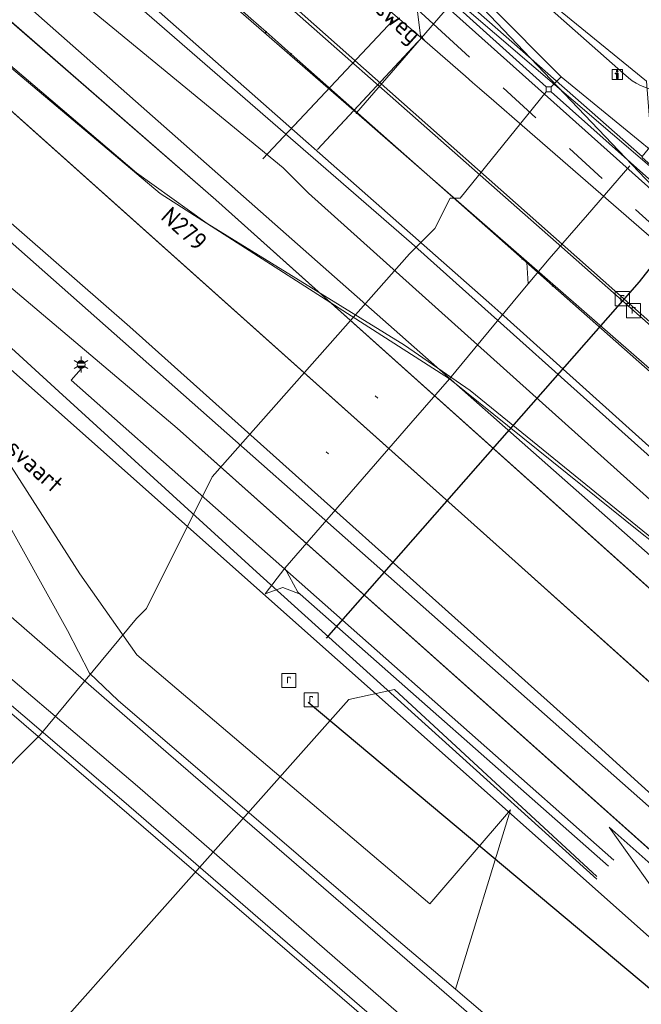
# Model space of a CAD drawing. Header units: metres. Extents: x 163628 to 167855, y 402678 to 405435.
# Tile 29 of 256: x 164030 to 164055, y 403037 to 403076. Entities that reach past the tile are written whole.
import ezdxf
from ezdxf.enums import TextEntityAlignment as Align

# ---------------------------------------------------------------- set-up
doc = ezdxf.new("R2010")
doc.units = ezdxf.units.M
doc.linetypes.add('X-CA190022.004-UO-WHM_Riolering gemeente_NLCS_v0.2$0$RI-GWA', pattern=[18.45, 6, -1.8, 1.75, -1.8, 1.75, -1.8, 1.75, -1.8])
doc.layers.get('0').update_dxf_attribs({"lineweight": 25})
for name, color, linetype, lineweight in [('X-CA190022.004-UO-BGT_Ondergrond$0$GE_117_WGIGeleideconstructie_Grens_GEM', 253, 'X-CA190022.004-UO-BGT_Ondergrond$0$Vangrail', 9), ('X-CA190022.004-UO-BGT_Ondergrond$0$GE_214_Wegmarkering_Lijn_GEM', 253, 'Continuous', 9), ('X-CA190022.004-UO-BGT_Ondergrond$0$GE_244_Taludlijn_Lijn_GEM', 253, 'Continuous', 9), ('X-CA190022.004-UO-BGT_Ondergrond$0$GE_311_WGDRijbaanRegionaleweg_Vlak_GEM', 253, 'Continuous', 9), ('X-CA190022.004-UO-BGT_Ondergrond$0$GE_314_WGDRijbaanLokaleweg_Vlak_GEM', 253, 'Continuous', 9), ('X-CA190022.004-UO-BGT_Ondergrond$0$GE_367_OWGBerm_groenvoorziening_grasenk_GEM', 253, 'Continuous', 9), ('X-CA190022.004-UO-BGT_Ondergrond$0$GE_461_BTDGraslandoverig_Vlak_GEM', 253, 'Continuous', 9), ('X-CA190022.004-UO-BGT_Ondergrond$0$GE_661_SHDMuurGroterDan30cm_Vlak_GEM', 253, 'Continuous', 9), ('X-CA190022.004-UO-BGT_Ondergrond$0$GE_811_BRDInformatiebord_Punt_GEM', 253, 'Continuous', 9), ('X-CA190022.004-UO-BGT_Ondergrond$0$GE_861_PALLichtmast_Punt_GEM', 253, 'Continuous', 9), ('X-CA190022.004-UO-BGT_Ondergrond$0$GE_885_PutInspectieofRioolput_Punt_GEM', 253, 'Continuous', 9), ('X-CA190022.004-UO-BGT_Ondergrond$0$N-WE-IE-MEUBILAIR_WEGMEUBILAIR_VERKEERSBORD-S', 253, 'Continuous', 9), ('X-CA190022.004-UO-BGT_Ondergrond$0$N-WE-RI-PUT_INSPECTIE-S', 253, 'Continuous', 9), ('X-CA190022.004-UO-KAD_Percelen$0$B-WE-KG-GRENS_PERCEEL-GV', 150, 'Continuous', 9), ('X-CA190022.004-UO-TXT_Tekst 1op200$0$X-XX-AL-T35', 7, 'Continuous', 35), ('X-CA190022.004-UO-WHM_Riolering gemeente - drukleidingen_v0.1$0$Riool_onder_druk_asbestcement_leidingen_450_hgml', 214, 'X-CA190022.004-UO-WHM_Riolering gemeente - drukleidingen_v0.1$0$1-200 PERSLEIDING', 25), ('X-CA190022.004-UO-WHM_Riolering gemeente - drukleidingen_v0.1$0$Riool_onder_druk_pvc_leidingen_400_hgml', 214, 'X-CA190022.004-UO-WHM_Riolering gemeente - drukleidingen_v0.1$0$1-200 PERSLEIDING', 25), ('X-CA190022.004-UO-WHM_Riolering gemeente_NLCS_v0.2$0$B-WE-RI-GWA_TRANSPORTLEIDING-G', 214, 'X-CA190022.004-UO-WHM_Riolering gemeente_NLCS_v0.2$0$RI-GWA', 15)]:
    doc.layers.add(name, color=color, linetype=linetype, lineweight=lineweight)
for name, color, linetype, lineweight, transparency in [('X-CA190022.004-UO-KLIC$0$B-OI-KL-BUISLEIDING GEVAARLIJKE INHOUD_GASUNIEWEST_0000572472_VECT_19O042615-G', 42, 'Continuous', 0, 0.25), ('X-CA190022.004-UO-KLIC$0$B-OI-KL-DATA_EUROFIBER_0000560460_VECT_19O042615-G', 42, 'X-CA190022.004-UO-KLIC$0$1-200 EUROFIBER', 0, 0.25), ('X-CA190022.004-UO-KLIC$0$B-OI-KL-DATA_KPN_0000546663_VECT_19O042615-G', 42, 'X-CA190022.004-UO-KLIC$0$1-200 TELEFONIE-KPN', 0, 0.25), ('X-CA190022.004-UO-KLIC$0$B-OI-KL-DATA_ZIGGO BV_0000546674_VECT_19O042615-G', 42, 'X-CA190022.004-UO-KLIC$0$1-200 ZIGGO', 0, 0.25), ('X-CA190022.004-UO-KLIC$0$B-OI-KL-WATER_BW_0000551269_VECT_19O042615-G', 42, 'X-CA190022.004-UO-KLIC$0$1-200 WATERLEIDING', 0, 0.25), ('X-CA190022.004-UO-KLIC$0$B-WE-KL-ET_LS-G', 42, 'X-CA190022.004-UO-KLIC$0$1-200 LAAGSPANNING', 0, 0.25), ('X-CA190022.004-UO-KLIC$0$B-WE-KL-ET_LS_HULPSTUK-S', 42, 'X-CA190022.004-UO-KLIC$0$1-200 LAAGSPANNING', 0, 0.25), ('X-CA190022.004-UO-KLIC$0$B-WE-KL-ET_LS_KABELBED-G', 42, 'X-CA190022.004-UO-KLIC$0$1-200 LAAGSPANNING', 0, 0.25), ('X-CA190022.004-UO-KLIC$0$B-WE-KL-ET_MS-G', 42, 'X-CA190022.004-UO-KLIC$0$1-200 MIDDENSPANNING', 0, 0.25), ('X-CA190022.004-UO-KLIC$0$B-WE-KL-ET_MS_DUCT-G', 42, 'X-CA190022.004-UO-KLIC$0$1-200 MIDDENSPANNING', 0, 0.25), ('X-CA190022.004-UO-KLIC$0$B-WE-KL-ET_MS_HULPSTUK-S', 42, 'X-CA190022.004-UO-KLIC$0$1-200 MIDDENSPANNING', 0, 0.25), ('X-CA190022.004-UO-KLIC$0$B-WE-KL-ET_MS_MANTELBUIS-G', 42, 'X-CA190022.004-UO-KLIC$0$1-200 MIDDENSPANNING', 0, 0.25), ('X-CA190022.004-UO-KLIC$0$B-WE-KL-GAS_LD-G', 42, 'X-CA190022.004-UO-KLIC$0$1-200 GASLEIDING LAGE DRUK', 0, 0.25), ('X-CA190022.004-UO-KLIC$0$V-WE-KL-ET_MS-G', 42, 'X-CA190022.004-UO-KLIC$0$1-200 MIDDENSPANNING', 0, 0.25), ('X-CA190022.004-UO-KLIC$0$V-WE-KL-ET_MS_KABELBED-G', 42, 'X-CA190022.004-UO-KLIC$0$1-200 MIDDENSPANNING', 0, 0.25)]:
    doc.layers.add(name, color=color, linetype=linetype, lineweight=lineweight, transparency=transparency)
doc.styles.add('X-CA190022.004-UO-BGT_Ondergrond$0$NLCS-ISO', font='NLCS-ISO.ttf')
doc.styles.add('X-CA190022.004-UO-KLIC$0$NLCS-ISO', font='NLCS-ISO.ttf')
doc.styles.add('X-CA190022.004-UO-TXT_Tekst 1op200$0$NLCS-ISO-M200-T35', font='NLCS-ISO.ttf', dxfattribs={"height": 0.7})
doc.styles.add('X-CA190022.004-UO-WHM_Riolering gemeente - drukleidingen_v0.1$0$NLCS-ISO', font='NLCS-ISO.ttf')
doc.linetypes.add('X-CA190022.004-UO-BGT_Ondergrond$0$Vangrail', pattern='A,10,-1.5,[3,dgnlstyle-Veghel.shx,S=0.007937,R=90,X=0,Y=0.5],-1,[3,dgnlstyle-Veghel.shx,S=0.007937,R=270,X=0,Y=-0.5],-1.5', length=14)
doc.linetypes.add('X-CA190022.004-UO-KLIC$0$1-200 EUROFIBER', pattern='A,1.5,-0.6,["EURO",X-CA190022.004-UO-KLIC$0$NLCS-ISO,S=0.24,R=0,X=-0.5,Y=-0.12],-0.65', length=2.75)
doc.linetypes.add('X-CA190022.004-UO-KLIC$0$1-200 GASLEIDING LAGE DRUK', pattern='A,1.5,-0.6,["GAS LD",X-CA190022.004-UO-KLIC$0$NLCS-ISO,S=0.24,R=0,X=-0.5,Y=-0.12],-0.7', length=2.8)
doc.linetypes.add('X-CA190022.004-UO-KLIC$0$1-200 LAAGSPANNING', pattern='A,1.5,-0.6,["LS",X-CA190022.004-UO-KLIC$0$NLCS-ISO,S=0.24,R=0,X=-0.45,Y=-0.12],-0.05', length=2.15)
doc.linetypes.add('X-CA190022.004-UO-KLIC$0$1-200 MIDDENSPANNING', pattern='A,1.5,-0.6,["MS",X-CA190022.004-UO-KLIC$0$NLCS-ISO,S=0.24,R=0,X=-0.5,Y=-0.12],-0.05', length=2.15)
doc.linetypes.add('X-CA190022.004-UO-KLIC$0$1-200 TELEFONIE-KPN', pattern='A,1.5,-0.6,["KPN",X-CA190022.004-UO-KLIC$0$NLCS-ISO,S=0.24,R=0,X=-0.5,Y=-0.12],-0.3', length=2.4)
doc.linetypes.add('X-CA190022.004-UO-KLIC$0$1-200 WATERLEIDING', pattern='A,1.5,-0.6,["WATER",X-CA190022.004-UO-KLIC$0$NLCS-ISO,S=0.24,R=0,X=-0.5,Y=-0.12],-0.65', length=2.75)
doc.linetypes.add('X-CA190022.004-UO-KLIC$0$1-200 ZIGGO', pattern='A,1.5,-0.6,["ZIGGO",X-CA190022.004-UO-KLIC$0$NLCS-ISO,S=0.24,R=0,X=-0.5,Y=-0.12],-0.5', length=2.6)
doc.linetypes.add('X-CA190022.004-UO-WHM_Riolering gemeente - drukleidingen_v0.1$0$1-200 PERSLEIDING', pattern='A,1.5,-0.6,["PERS",X-CA190022.004-UO-WHM_Riolering gemeente - drukleidingen_v0.1$0$NLCS-ISO,S=0.24,R=0,X=-0.5,Y=-0.12],-0.65', length=2.75)

# ---------------------------------------------------------------- blocks, each defined once
blk = doc.blocks.new('X-CA190022.004-UO-BGT_Ondergrond$0$SRI-PUT_INSPECTIEPUT_RIOOLPUT-SO')
at = {"color": 0, "linetype": 'ByBlock', "lineweight": 18}
blk.add_lwpolyline([(-1.12, -1.12), (1.12, -1.12), (1.12, 1.12), (-1.12, 1.12)], close=True, dxfattribs=at)
at = {"color": 0, "linetype": 'ByBlock', "lineweight": 18, "style": 'X-CA190022.004-UO-BGT_Ondergrond$0$NLCS-ISO'}
blk.add_text('r', height=1.5, dxfattribs=at).set_placement((0, 0.28), align=Align.MIDDLE_CENTER)
blk = doc.blocks.new('X-CA190022.004-UO-BGT_Ondergrond$0$IMGEOInspectierioolput')
at = {"layer": 'X-CA190022.004-UO-BGT_Ondergrond$0$N-WE-RI-PUT_INSPECTIE-S', "xscale": 10, "yscale": 10, "zscale": 10}
blk.add_blockref('X-CA190022.004-UO-BGT_Ondergrond$0$SRI-PUT_INSPECTIEPUT_RIOOLPUT-SO', (0, 0), dxfattribs=at)
blk = doc.blocks.new('X-CA190022.004-UO-BGT_Ondergrond$0$N-SIE-WEG_LICHTMAST-SO')
h = blk.add_hatch(color=256)
h.paths.add_polyline_path([(1.16, 0.5, 0.658505), (-1.16, 0.5)])
h.paths.add_polyline_path([(-1.16, -0.5, 0.658505), (1.16, -0.5)])
at = {"flags": 128}
for points in [[(-2.19, 1.27), (-1.1, 0.63)], [(-1.16, 0.5), (1.16, 0.5)], [(0, 1.27), (0, 2.53)], [(1.1, 0.63), (2.19, 1.27)], [(-2.19, -1.27), (-1.1, -0.63)], [(-1.16, -0.5), (1.16, -0.5)], [(0, -1.27), (0, -2.53)], [(2.19, -1.27), (1.1, -0.63)]]:
    blk.add_lwpolyline(points, dxfattribs=at)
at = {"ltscale": 0.5}
blk.add_circle((0, 0), 1.27, dxfattribs=at)
at = {"style": 'X-CA190022.004-UO-BGT_Ondergrond$0$NLCS-ISO'}
blk.add_attdef('TYPE', text='', height=1.8, dxfattribs=at).set_placement((0, 2.53), align=Align.BOTTOM_CENTER)
blk = doc.blocks.new('X-CA190022.004-UO-BGT_Ondergrond$0$IMGEOLichtmastpaal')
at = {"xscale": 5, "yscale": 5, "zscale": 5}
blk.add_blockref('X-CA190022.004-UO-BGT_Ondergrond$0$N-SIE-WEG_LICHTMAST-SO', (0, 6.4), dxfattribs=at)
blk = doc.blocks.new('X-CA190022.004-UO-BGT_Ondergrond$0$SIE-WEG_VERKEERSBORD_INFORMATIE-SO')
at = {"linetype": 'ByBlock', "lineweight": 18}
h = blk.add_hatch(color=0, dxfattribs=at)
h.dxf.hatch_style = 1
h.paths.add_polyline_path([(0.32, 0.49), (-0.82, 0.49), (-0.82, 0.19), (-0.32, 0.19), (-0.32, -1.62), (0.32, -1.62)])
h = blk.add_hatch(color=0, dxfattribs=at)
h.dxf.hatch_style = 1
edge = h.paths.add_edge_path()
edge.add_arc((0, 1.25), 0.373, 0, 360)
at = {"color": 0, "linetype": 'ByBlock', "lineweight": 18}
for points in [[(-2, -2), (2, -2), (2, 2), (-2, 2)], [(0.32, 0.49), (-0.82, 0.49), (-0.82, 0.19), (-0.32, 0.19), (-0.32, -1.62), (0.32, -1.62)]]:
    blk.add_lwpolyline(points, close=True, dxfattribs=at)
blk.add_circle((0, 1.25), 0.373, dxfattribs=at)
blk = doc.blocks.new('X-CA190022.004-UO-BGT_Ondergrond$0$IMGEOInformatiebord')
at = {"layer": 'X-CA190022.004-UO-BGT_Ondergrond$0$N-WE-IE-MEUBILAIR_WEGMEUBILAIR_VERKEERSBORD-S', "xscale": 5, "yscale": 5, "zscale": 5}
blk.add_blockref('X-CA190022.004-UO-BGT_Ondergrond$0$SIE-WEG_VERKEERSBORD_INFORMATIE-SO', (0, 0), dxfattribs=at)
blk = doc.blocks.new('X-CA190022.004-UO-KLIC$0$SKL-WTB_HULP_MOF-SO')
at = {"linetype": 'ByBlock', "lineweight": 18}
h = blk.add_hatch(color=0, dxfattribs=at)
h.dxf.hatch_style = 1
h.paths.add_polyline_path([(-0.5625, 0, 1), (0.5625, 0, 1)])
at = {"color": 0, "linetype": 'ByBlock', "lineweight": 18}
blk.add_circle((0, 0), 0.5625, dxfattribs=at)
at = {"color": 0, "linetype": 'ByBlock', "lineweight": 18, "style": 'X-CA190022.004-UO-KLIC$0$NLCS-ISO', "flags": 1}
for tag, p in [('TYPE', (1.5, 0)), ('OMSCHRIJVING', (1.5, -3)), ('LABEL', (1.5, -1.5))]:
    blk.add_attdef(tag, p, '', height=1, dxfattribs=at)

msp = doc.modelspace()

# ---------------------------------------------------------------- linework, layer by layer
at = {"layer": 'X-CA190022.004-UO-BGT_Ondergrond$0$GE_117_WGIGeleideconstructie_Grens_GEM'}
msp.add_line((164036.514, 403059.82), (164058.262, 403040.438), dxfattribs=at)
at = {"layer": 'X-CA190022.004-UO-BGT_Ondergrond$0$GE_214_Wegmarkering_Lijn_GEM'}
for p, q in [((164045.775, 403067.133), (164025.821, 403084.447)), ((164026.279, 403080.317), (164055.438, 403054.586)), ((164038.038, 403068.842), (164027.554, 403077.957)), ((164034.637, 403063.828), (164021.7, 403075.115)), ((164029.003, 403073.196), (164049.878, 403054.551)), ((164056.17, 403052.604), (164038.038, 403068.842)), ((164066.612, 403048.464), (164045.775, 403067.133)), ((164053.161, 403047.249), (164034.637, 403063.828)), ((164044.345, 403061.098), (164044.442, 403061.006)), ((164042.402, 403058.888), (164042.502, 403058.799)), ((164049.878, 403054.551), (164073.662, 403033.199)), ((164058.487, 403042.409), (164053.161, 403047.249))]:
    msp.add_line(p, q, dxfattribs=at)
at = {"layer": 'X-CA190022.004-UO-BGT_Ondergrond$0$GE_244_Taludlijn_Lijn_GEM'}
for p, q in [((164054.154, 403073.831), (164041.666, 403084.881)), ((164054.354, 403073.654), (164054.154, 403073.831)), ((164024.069, 403067.463), (164032.666, 403054.06)), ((164032.181, 403051.831), (164026.649, 403061.74)), ((164032.666, 403054.06), (164034.921, 403050.86)), ((164033.048, 403050.143), (164032.181, 403051.831)), ((164034.921, 403050.86), (164046.5, 403041.028)), ((164034.187, 403049.053), (164033.048, 403050.143)), ((164044.825, 403039.93), (164034.187, 403049.053)), ((164046.5, 403041.028), (164049.69, 403044.743)), ((164049.69, 403044.743), (164047.515, 403037.651)), ((164068.559, 403030.741), (164053.591, 403044.056)), ((164053.591, 403044.056), (164056.478, 403039.976)), ((164047.515, 403037.651), (164044.825, 403039.93)), ((164059.297, 403027.669), (164047.515, 403037.651))]:
    msp.add_line(p, q, dxfattribs=at)
msp.add_arc((164056.019, 403075.822), 2.734, 232.4766, 294.1658, dxfattribs=at)
at = {"layer": 'X-CA190022.004-UO-BGT_Ondergrond$0$GE_311_WGDRijbaanRegionaleweg_Vlak_GEM', "flags": 128}
for points in [[(164084.603, 403027.07), (164063.342, 403046.135), (164056.17, 403052.604), (164038.038, 403068.842), (164027.554, 403077.957), (164023.313, 403081.497), (164023.952, 403082.243), (164025.821, 403084.447), (164026.078, 403084.725)], [(164026.078, 403084.725), (164027.471, 403083.554), (164033.481, 403078.314), (164034.573, 403077.362), (164048.949, 403064.68), (164049.421, 403064.257), (164067.275, 403048.233), (164072.805, 403043.264)], [(164063.342, 403046.135), (164084.603, 403027.07), (164103.874, 403009.817), (164101.925, 403007.599), (164087.744, 403020.325), (164085.437, 403022.522), (164073.662, 403033.199), (164049.878, 403054.551), (164029.003, 403073.196), (164021.597, 403079.494), (164023.313, 403081.497), (164027.554, 403077.957), (164038.038, 403068.842), (164056.17, 403052.604), (164063.342, 403046.135)], [(164049.878, 403054.551), (164073.662, 403033.199), (164085.437, 403022.522), (164087.744, 403020.325), (164101.925, 403007.599), (164101.723, 403007.37), (164099.81, 403005.193), (164099.549, 403004.896), (164092.034, 403011.678), (164070.693, 403030.945), (164058.231, 403042.158), (164022.704, 403073.552), (164019.021, 403076.486), (164019.477, 403077.018), (164021.597, 403079.494), (164029.003, 403073.196), (164049.878, 403054.551)]]:
    msp.add_lwpolyline(points, dxfattribs=at)
at = {"layer": 'X-CA190022.004-UO-BGT_Ondergrond$0$GE_314_WGDRijbaanLokaleweg_Vlak_GEM', "flags": 128}
for points in [[(164081.389, 403040.892), (164068.448, 403052.199), (164051.717, 403066.964), (164035.813, 403080.999), (164031.064, 403085.19), (164029.054, 403087.001), (164032.19, 403090.667)], [(164032.19, 403090.667), (164034.281, 403088.742), (164039.878, 403083.777), (164054.891, 403070.549), (164054.896, 403070.508), (164071.85, 403055.556)]]:
    msp.add_lwpolyline(points, dxfattribs=at)
at = {"layer": 'X-CA190022.004-UO-BGT_Ondergrond$0$GE_367_OWGBerm_groenvoorziening_grasenk_GEM', "flags": 128}
for points in [[(163948.49, 403130.221), (163949.351, 403131.211), (163950.406, 403130.409), (163950.626, 403130.246), (163959.772, 403123.476), (163971.758, 403114.67), (163979.592, 403108.808), (163995.891, 403096.032), (164013.529, 403081.379), (164017.355, 403078.103), (164017.262, 403077.977), (164017.337, 403077.882), (164019.021, 403076.486), (164022.704, 403073.552), (164058.231, 403042.158), (164070.693, 403030.945), (164092.034, 403011.678), (164099.549, 403004.896), (164099.59, 403004.859), (164106.209, 402998.94)], [(164127.839, 402978.482), (164101.235, 403001.64), (164079.26, 403021.488), (164058.262, 403040.438), (164036.514, 403059.82), (164021.837, 403072.213), (164017.807, 403075.616), (164016.653, 403076.591), (164013.889, 403078.924), (164012.875, 403079.78), (164007.713, 403084.139), (163990.477, 403098.694), (163974.748, 403110.932), (163960.551, 403121.41), (163949.159, 403129.71), (163948.49, 403130.221)], [(164080.032, 403049.178), (164071.009, 403057.137), (164065.206, 403062.255), (164055.314, 403071.069), (164054.891, 403070.549), (164039.878, 403083.777), (164034.281, 403088.742), (164032.19, 403090.667), (164032.649, 403091.164), (164030.705, 403092.78), (164029.869, 403093.475), (164029.475, 403093.004), (164028.694, 403093.592), (164027.249, 403094.907), (164026.216, 403096.104), (164025.738, 403096.866), (164025.258, 403097.639), (164024.73, 403099.031), (164024.229, 403100.545)], [(164072.805, 403043.264), (164067.275, 403048.233), (164049.421, 403064.257), (164048.949, 403064.68), (164034.573, 403077.362), (164033.481, 403078.314), (164027.471, 403083.554), (164026.078, 403084.725), (164026.96, 403085.657), (164027.36, 403085.318), (164028.865, 403086.998), (164028.969, 403086.902), (164029.054, 403087.001)], [(164029.054, 403087.001), (164031.064, 403085.19), (164035.813, 403080.999), (164051.717, 403066.964), (164068.448, 403052.199), (164081.389, 403040.892)]]:
    msp.add_lwpolyline(points, dxfattribs=at)
at = {"layer": 'X-CA190022.004-UO-BGT_Ondergrond$0$GE_461_BTDGraslandoverig_Vlak_GEM', "flags": 128}
for points in [[(164100.519, 402992.27), (164083.671, 403005.951), (164068.473, 403019.333), (164051.929, 403033.335), (164036.177, 403046.958), (164020.975, 403060.161), (164005.373, 403072.551), (164007.713, 403084.139)], [(164007.713, 403084.139), (164012.875, 403079.78), (164013.889, 403078.924), (164016.653, 403076.591), (164017.807, 403075.616), (164021.837, 403072.213), (164036.514, 403059.82), (164058.262, 403040.438), (164079.26, 403021.488), (164101.235, 403001.64), (164127.839, 402978.482)], [(164098.719, 402990.303), (164082.513, 403004.552), (164067.013, 403017.643), (164050.74, 403031.942), (164034.946, 403045.669), (164019.616, 403058.681), (164004.353, 403070.984), (164005.373, 403072.551), (164020.975, 403060.161), (164036.177, 403046.958), (164051.929, 403033.335), (164068.473, 403019.333), (164083.671, 403005.951), (164100.519, 402992.27)], [(164098.49, 402989.901), (164081.963, 403004.088), (164066.707, 403017.159), (164050.194, 403031.414), (164034.411, 403045.067), (164019.237, 403058.013), (164013.643, 403062.882), (164012.377, 403063.983), (164003.925, 403070.335), (164004.353, 403070.984), (164019.616, 403058.681), (164034.946, 403045.669), (164050.74, 403031.942), (164067.013, 403017.643), (164082.513, 403004.552), (164098.719, 402990.303)]]:
    msp.add_lwpolyline(points, dxfattribs=at)
at = {"layer": 'X-CA190022.004-UO-BGT_Ondergrond$0$GE_661_SHDMuurGroterDan30cm_Vlak_GEM', "flags": 128}
msp.add_lwpolyline([(164149.689, 402945.593), (164081.079, 403004.577), (164018.989, 403057.98), (164014.025, 403062.228), (164012.34, 403063.661), (164003.925, 403070.335), (164012.377, 403063.983), (164013.643, 403062.882), (164019.237, 403058.013), (164034.411, 403045.067), (164050.194, 403031.414), (164066.707, 403017.159), (164081.963, 403004.088), (164098.49, 402989.901)], dxfattribs=at)
at = {"layer": 'X-CA190022.004-UO-KAD_Percelen$0$B-WE-KG-GRENS_PERCEEL-GV', "flags": 128}
for points in [[(164087.673, 403047.531), (164059.53, 403071.563), (164064.086, 403078.822), (164046.392, 403092.99), (164035.907, 403081.113), (164067.79, 403052.87), (164093.52, 403030.33)], [(164093.52, 403030.33), (164067.79, 403052.87), (164035.907, 403081.113), (164033.475, 403078.303), (164030.484, 403080.863), (164019.847, 403089.967), (164017.162, 403092.265), (164007.974, 403081.606), (164009.88, 403079.96), (164075.81, 403021.39)], [(164151.22, 402955.57), (164075.81, 403021.39), (164009.88, 403079.96), (164007.974, 403081.606), (164005.008, 403078.166), (163988.881, 403059.062), (163992.54, 403057.823), (163997.28, 403056.3), (163998.645, 403057.851), (164004.646, 403052.999), (164001.668, 403049.507), (164006.84, 403044.425), (164024.835, 403026.489), (164037.851, 403010.664), (164121.039, 402939.142)]]:
    msp.add_lwpolyline(points, dxfattribs=at)
at = {"layer": 'X-CA190022.004-UO-KLIC$0$B-OI-KL-BUISLEIDING GEVAARLIJKE INHOUD_GASUNIEWEST_0000572472_VECT_19O042615-G', "flags": 128}
msp.add_lwpolyline([(164053.1, 403042.1), (164045.1, 403049.5), (164043.3, 403049.1), (164023.163, 403026.48)], dxfattribs=at)
at = {"layer": 'X-CA190022.004-UO-KLIC$0$B-OI-KL-DATA_EUROFIBER_0000560460_VECT_19O042615-G', "flags": 128}
msp.add_lwpolyline([(164067.5, 403058.3), (164046.7, 403076.9), (164031.3, 403091.1), (164018.3, 403101.9), (164008.3, 403111.1), (163998.9, 403118.3), (163984.7, 403127.3), (163975.7, 403132.3), (163972.1, 403132.3), (163971.9, 403132.5), (163961.1, 403139.1), (163958.9, 403140.7), (163940.7, 403154.7), (163937.1, 403157.7), (163913.9, 403176.9), (163913.1, 403179.5), (163909.9, 403181.9), (163909.1, 403182.9), (163907.9, 403184.5), (163907.3, 403186.5), (163907.3, 403188.9), (163907.5, 403189.7), (163907.9, 403191.7), (163901.7, 403196.3), (163899.7, 403198.1), (163896.7, 403200.9), (163894.9, 403201.1)], dxfattribs=at)
at = {"layer": 'X-CA190022.004-UO-KLIC$0$B-OI-KL-DATA_KPN_0000546663_VECT_19O042615-G', "flags": 128}
for points in [[(164047.3, 403077.5), (164048.9, 403076.5), (164051.7, 403073.7)], [(164046.9, 403077.1), (164051.1, 403073.3)], [(164051.7, 403073.7), (164051.3, 403073.3)], [(164051.7, 403073.7), (164064.9, 403062.9), (164066.1, 403061.7), (164068.3, 403059.9), (164068.5, 403059.5)], [(164051.1, 403073.1), (164047.7, 403068.9), (164047.3, 403068.9), (164046.7, 403067.7), (164045.7, 403066.7), (164037.9, 403057.9), (164035.3, 403052.7), (164034.9, 403052.3), (164031.1, 403047.7), (164029.1, 403045.7), (164012.9, 403029.3), (164005.7, 403021.1), (164005.1, 403021.1), (164004.7, 403021.5), (164001.5, 403024.1), (163998.5, 403021.1)], [(164051.1, 403073.3), (164051.3, 403073.3)], [(164051.1, 403073.3), (164051.1, 403073.1)], [(164051.1, 403073.1), (164051.3, 403073.1)], [(164051.3, 403073.3), (164051.3, 403073.1)], [(164051.3, 403073.1), (164067.7, 403058.5)]]:
    msp.add_lwpolyline(points, dxfattribs=at)
at = {"layer": 'X-CA190022.004-UO-KLIC$0$B-OI-KL-DATA_ZIGGO BV_0000546674_VECT_19O042615-G', "flags": 128}
msp.add_lwpolyline([(164026.7, 403076.9), (164034.9, 403069.9), (164037.7, 403067.9), (164045.5, 403063.1), (164048.1, 403061.3), (164060.9, 403050.9)], dxfattribs=at)
at = {"layer": 'X-CA190022.004-UO-KLIC$0$B-OI-KL-WATER_BW_0000551269_VECT_19O042615-G', "flags": 128}
for points in [[(164005.3, 403099.3), (164005.7, 403098.5), (164006.5, 403098.3), (164007.1, 403097.7), (164040.7, 403070.1), (164041.7, 403069.1), (164061.1, 403051.7), (164061.3, 403051.3)], [(164043.5, 403080.7), (164043.5, 403080.3), (164044.3, 403079.5), (164067.9, 403059.3), (164068.1, 403058.9)]]:
    msp.add_lwpolyline(points, dxfattribs=at)
at = {"layer": 'X-CA190022.004-UO-KLIC$0$B-WE-KL-ET_LS-G'}
for points in [[(164064.156, 403054.35), (164059.22, 403058.654), (164043.606, 403072.27), (164034.672, 403080.06), (164033.862, 403080.784), (164029.944, 403084.287), (164026.442, 403087.204), (164023.09, 403090.148), (164017.501, 403095.057), (164017.318, 403097.739), (164019.171, 403099.866)], [(164043.606, 403072.27), (164047.375, 403076.622)], [(164027.29, 403065.419), (164031.838, 403061.268), (164039.798, 403054.005), (164053.11, 403042.005)], [(164032.716, 403062.162), (164032.322, 403061.716), (164053.776, 403042.749)]]:
    msp.add_lwpolyline(points, dxfattribs=at)
at = {"layer": 'X-CA190022.004-UO-KLIC$0$B-WE-KL-ET_LS_KABELBED-G'}
for points in [[(164064.156, 403054.35), (164059.22, 403058.654), (164043.606, 403072.27), (164034.672, 403080.06), (164033.862, 403080.784), (164029.944, 403084.287)], [(164027.29, 403065.419), (164031.838, 403061.268), (164039.798, 403054.005), (164053.11, 403042.005)]]:
    msp.add_lwpolyline(points, dxfattribs=at)
at = {"layer": 'X-CA190022.004-UO-KLIC$0$B-WE-KL-ET_MS-G', "linetype": 'X-CA190022.004-UO-KLIC$0$1-200 MIDDENSPANNING'}
for points in [[(164020.449, 403092.826), (164022.385, 403091.106), (164023.665, 403089.969), (164029.244, 403085.009), (164029.648, 403084.65), (164030.012, 403084.326), (164035.651, 403079.341), (164035.838, 403079.176), (164035.96, 403079.068), (164037.749, 403077.486), (164039.427, 403076.002), (164040.027, 403075.472), (164040.506, 403075.049), (164041.023, 403074.592), (164050.159, 403066.513), (164051.363, 403065.448)], [(163999.982, 403087.035), (164006.396, 403083.557), (164007.634, 403083.789), (164008.46, 403084.759), (164010.935, 403087.657), (164011.912, 403088.8), (164012.425, 403088.952), (164012.865, 403088.649), (164019.365, 403082.981), (164024.548, 403078.607), (164026.687, 403076.802), (164035.835, 403069.083), (164047.278, 403061.771)], [(164066.814, 403057.321), (164060.882, 403062.466), (164058.477, 403064.552), (164056.876, 403065.94), (164050.15, 403071.775), (164049.029, 403072.748), (164048.468, 403073.234), (164048.188, 403073.477), (164047.907, 403073.72), (164047.104, 403074.417), (164046.3, 403075.114), (164046.136, 403075.327), (164045.89, 403077.226), (164045.704, 403078.175), (164045.606, 403078.273), (164043.816, 403079.848), (164039.655, 403083.511), (164036.456, 403086.327), (164035.333, 403087.316), (164035.251, 403087.375), (164034.996, 403087.607)], [(164066.814, 403057.321), (164060.882, 403062.466), (164058.477, 403064.552), (164056.876, 403065.94), (164050.15, 403071.775), (164049.029, 403072.748), (164048.468, 403073.234), (164048.188, 403073.477), (164047.907, 403073.72), (164047.104, 403074.417), (164046.3, 403075.114), (164046.136, 403075.327), (164045.89, 403077.226), (164046.101, 403077.728), (164046.026, 403079.177), (164045.665, 403079.629), (164045.619, 403079.669), (164044.998, 403080.218), (164044.865, 403080.337), (164044.469, 403080.686), (164044.468, 403080.687), (164043.551, 403081.498), (164042.37, 403082.541), (164042.358, 403082.551)], [(164043.551, 403081.498), (164044.468, 403080.687), (164044.469, 403080.686), (164044.865, 403080.337), (164044.998, 403080.218), (164045.619, 403079.669), (164045.665, 403079.629), (164046.026, 403079.177), (164046.101, 403077.728), (164045.89, 403077.226), (164046.136, 403075.327), (164046.3, 403075.114), (164047.104, 403074.417), (164047.907, 403073.72), (164048.188, 403073.477), (164048.468, 403073.234), (164049.029, 403072.748), (164050.15, 403071.775), (164056.876, 403065.94), (164058.477, 403064.552), (164060.882, 403062.466), (164066.814, 403057.321)], [(164066.814, 403057.321), (164060.882, 403062.466), (164058.477, 403064.552), (164056.876, 403065.94), (164050.15, 403071.775), (164049.029, 403072.748), (164048.468, 403073.234), (164048.188, 403073.477), (164047.907, 403073.72), (164047.104, 403074.417), (164046.3, 403075.114), (164046.136, 403075.327), (164045.89, 403077.226), (164046.101, 403077.728), (164046.026, 403079.177), (164045.665, 403079.629), (164045.619, 403079.669), (164044.998, 403080.218), (164044.865, 403080.337), (164066.814, 403057.321)], [(164066.814, 403057.321), (164060.882, 403062.466), (164058.477, 403064.552), (164056.876, 403065.94), (164050.15, 403071.775), (164049.029, 403072.748), (164048.468, 403073.234), (164048.188, 403073.477), (164047.907, 403073.72), (164047.104, 403074.417), (164046.3, 403075.114), (164046.136, 403075.327), (164045.89, 403077.226), (164046.101, 403077.728), (164046.026, 403079.177), (164045.665, 403079.629), (164045.619, 403079.669), (164044.998, 403080.218), (164044.865, 403080.337)], [(164035.651, 403079.341), (164035.838, 403079.176), (164035.96, 403079.068), (164037.749, 403077.486), (164038.471, 403077.237), (164042.298, 403077.472), (164044.402, 403076.76), (164046.3, 403075.114), (164047.104, 403074.417), (164047.907, 403073.72), (164048.188, 403073.477), (164048.468, 403073.234), (164049.029, 403072.748), (164050.15, 403071.775), (164056.876, 403065.94), (164058.477, 403064.552), (164060.882, 403062.466), (164066.814, 403057.321)], [(164066.814, 403057.321), (164060.882, 403062.466), (164058.477, 403064.552), (164056.876, 403065.94), (164050.15, 403071.775), (164049.029, 403072.748), (164048.468, 403073.234), (164048.188, 403073.477), (164047.907, 403073.72), (164047.104, 403074.417), (164046.3, 403075.114), (164046.136, 403075.327), (164045.89, 403077.226), (164046.101, 403077.728), (164046.026, 403079.177)], [(164045.606, 403078.273), (164045.704, 403078.175), (164045.89, 403077.226), (164046.136, 403075.327), (164046.3, 403075.114), (164047.104, 403074.417), (164047.907, 403073.72), (164048.188, 403073.477), (164048.468, 403073.234), (164049.029, 403072.748), (164050.15, 403071.775), (164056.876, 403065.94), (164058.477, 403064.552), (164060.882, 403062.466), (164066.814, 403057.321)], [(164064.049, 403054.232), (164051.363, 403065.448)], [(164047.278, 403061.771), (164054.832, 403055.698), (164055.26, 403055.354), (164060.956, 403050.774)]]:
    msp.add_lwpolyline(points, dxfattribs=at)
at = {"layer": 'X-CA190022.004-UO-KLIC$0$B-WE-KL-ET_MS_DUCT-G'}
for points in [[(164045.047, 403075.932), (164040.309, 403070.89), (164039.901, 403070.455)], [(164046.016, 403075.069), (164042.403, 403071.195), (164042.06, 403070.827)], [(164051.213, 403066.511), (164052.728, 403068.25), (164054.412, 403070.184)], [(164050.112, 403065.185), (164048.529, 403063.278)], [(164048.529, 403063.278), (164047.278, 403061.771)], [(164047.278, 403061.771), (164045.751, 403060.017), (164040.766, 403054.288)]]:
    msp.add_lwpolyline(points, dxfattribs=at)
at = {"layer": 'X-CA190022.004-UO-KLIC$0$B-WE-KL-ET_MS_MANTELBUIS-G'}
for points in [[(164045.047, 403075.932), (164040.309, 403070.89), (164039.901, 403070.455)], [(164046.016, 403075.069), (164042.403, 403071.195), (164042.06, 403070.827)], [(164051.213, 403066.511), (164052.728, 403068.25), (164054.412, 403070.184)], [(164048.529, 403063.278), (164047.278, 403061.771), (164045.751, 403060.017), (164040.766, 403054.288)]]:
    msp.add_lwpolyline(points, dxfattribs=at)
at = {"layer": 'X-CA190022.004-UO-KLIC$0$B-WE-KL-GAS_LD-G'}
msp.add_lwpolyline([(164068.014, 403058.663), (164059.649, 403066.304), (164059.249, 403066.675), (164056.9, 403068.815), (164055.337, 403070.186), (164055.072, 403073.522), (164044.921, 403081.798), (164044.717, 403081.964), (164040.124, 403085.709), (164039.439, 403086.333), (164039.735, 403092.143), (164038.388, 403093.324), (164030.859, 403099.906), (164024.686, 403105.302)], dxfattribs=at)
at = {"layer": 'X-CA190022.004-UO-KLIC$0$V-WE-KL-ET_MS-G'}
for points in [[(163999.982, 403087.035), (164006.396, 403083.557), (164007.634, 403083.789), (164008.46, 403084.759), (164010.935, 403087.657), (164011.912, 403088.8), (164012.425, 403088.952), (164012.865, 403088.649), (164019.365, 403082.981), (164024.548, 403078.607), (164026.687, 403076.802), (164035.835, 403069.083), (164047.278, 403061.771)], [(164045.89, 403077.226), (164046.136, 403075.327), (164046.3, 403075.114)], [(164050.385, 403065.514), (164051.213, 403066.511), (164052.728, 403068.25), (164054.412, 403070.184)], [(164047.278, 403061.771), (164048.529, 403063.278), (164050.112, 403065.185), (164050.385, 403065.514)], [(164047.278, 403061.771), (164045.751, 403060.017), (164040.766, 403054.288)], [(164047.278, 403061.771), (164054.832, 403055.698), (164055.26, 403055.354), (164060.956, 403050.774)], [(164041.374, 403053.26), (164053.571, 403042.52)]]:
    msp.add_lwpolyline(points, dxfattribs=at)
at = {"layer": 'X-CA190022.004-UO-KLIC$0$V-WE-KL-ET_MS_KABELBED-G'}
for points in [[(164045.047, 403075.932), (164039.901, 403070.455)], [(164046.016, 403075.069), (164042.06, 403070.827)], [(164046.028, 403075.081), (164046.016, 403075.069)], [(164051.213, 403066.511), (164052.728, 403068.25), (164054.412, 403070.184)], [(164050.385, 403065.514), (164050.386, 403065.514), (164050.334, 403066.358), (164050.159, 403066.513)], [(164050.385, 403065.514), (164051.213, 403066.511)], [(164050.112, 403065.185), (164050.385, 403065.514)], [(164048.529, 403063.278), (164050.112, 403065.185)], [(164047.278, 403061.771), (164048.529, 403063.278)], [(164047.278, 403061.771), (164045.751, 403060.017), (164040.766, 403054.288)], [(164039.994, 403053.28), (164040.766, 403054.288)], [(164040.766, 403054.288), (164041.278, 403053.345), (164041.374, 403053.26)], [(164039.994, 403053.28), (164040.69, 403053.522), (164041.374, 403053.26)], [(164041.374, 403053.26), (164053.571, 403042.52)]]:
    msp.add_lwpolyline(points, dxfattribs=at)
at = {"layer": 'X-CA190022.004-UO-WHM_Riolering gemeente - drukleidingen_v0.1$0$Riool_onder_druk_asbestcement_leidingen_450_hgml', "flags": 128}
msp.add_lwpolyline([(164041.696, 403048.992), (164057.888, 403035.424), (164070.8, 403024.32), (164076.496, 403019.328), (164079.76, 403016.48), (164082.848, 403012.704), (164084.864, 403008.736), (164086.912, 403005.44), (164088.24, 403003.712), (164089.904, 403003.232), (164092.128, 403003.424), (164116.608, 403031.04), (164116.752, 403031.168), (164117.68, 403031.648), (164118.544, 403031.776), (164122.064, 403033.44), (164124.032, 403035.04), (164124.784, 403035.936), (164125.312, 403037.056), (164126.064, 403038.368), (164134.208, 403045.856), (164137.376, 403046.4), (164138.528, 403047.648), (164139.696, 403049.28), (164141.136, 403053.856), (164140.736, 403063.616), (164140.112, 403073.6), (164139.392, 403087.488), (164139.776, 403097.952), (164140.624, 403111.296), (164141.568, 403118.976), (164143.136, 403130.272), (164144.672, 403139.872), (164150.432, 403160.832), (164151.712, 403164.672), (164156.464, 403179.872), (164160.544, 403191.712), (164166.16, 403202.752), (164175.232, 403217.632), (164180.096, 403224.64), (164187.872, 403234.592), (164197.312, 403245.472), (164203.024, 403251.424), (164211.424, 403259.328), (164220.304, 403266.816), (164227.968, 403272.832), (164232.576, 403276.224), (164236.656, 403279.04), (164241.104, 403282.144), (164246.656, 403285.536), (164249.632, 403287.488), (164256.256, 403291.168), (164259.76, 403293.184), (164260.144, 403297.088), (164246.416, 403316.8), (164247.408, 403319.968), (164248.192, 403320.736), (164272.64, 403337.44), (164290.144, 403348.416), (164313.152, 403362.88), (164354.304, 403385.824), (164384.944, 403401.824), (164413.664, 403415.84), (164451.424, 403433.696), (164460.096, 403437.92), (164471.904, 403442.784), (164480.64, 403446.112), (164489.584, 403449.632), (164495.968, 403452.448), (164501.664, 403455.424), (164505.312, 403457.312)], dxfattribs=at)
at = {"layer": 'X-CA190022.004-UO-WHM_Riolering gemeente - drukleidingen_v0.1$0$Riool_onder_druk_pvc_leidingen_400_hgml', "flags": 128}
msp.add_lwpolyline([(164042.416, 403051.52), (164054.784, 403065.6), (164057.152, 403068.608), (164073.04, 403088.384), (164083.152, 403108.128), (164084.848, 403116.544), (164085.328, 403121.44), (164086.592, 403128.224), (164088.224, 403135.392), (164104.832, 403154.336), (164123.12, 403173.696), (164137.664, 403189.056), (164142.704, 403192.768), (164144.784, 403193.152), (164147.808, 403192.352), (164154.912, 403188.864), (164160.08, 403186.624), (164166.336, 403183.808), (164174.864, 403200.896), (164186.784, 403216.512), (164191.792, 403223.168), (164196.592, 403229.024), (164201.536, 403234.88), (164209.936, 403243.584), (164220.448, 403253.248), (164237.568, 403266.592), (164267.664, 403287.584), (164280.048, 403296.288), (164290.352, 403303.456), (164312.336, 403317.408), (164326.624, 403326.688), (164344.784, 403337.632), (164361.072, 403344.864), (164373.536, 403350.656), (164389.344, 403358.848), (164394.256, 403361.952), (164457.408, 403390.88), (164481.408, 403401.856), (164488.976, 403412.864), (164490.976, 403415.808), (164492.48, 403417.088), (164495.52, 403418.592), (164503.904, 403422.688)], dxfattribs=at)
at = {"layer": 'X-CA190022.004-UO-WHM_Riolering gemeente_NLCS_v0.2$0$B-WE-RI-GWA_TRANSPORTLEIDING-G'}
msp.add_line((164043.648, 403078.528), (164096.224, 403030.368), dxfattribs=at)

# ---------------------------------------------------------------- block references
at = {"layer": 'X-CA190022.004-UO-BGT_Ondergrond$0$GE_811_BRDInformatiebord_Punt_GEM', "xscale": 0.02, "yscale": 0.02, "zscale": 0.02}
msp.add_blockref('X-CA190022.004-UO-BGT_Ondergrond$0$IMGEOInformatiebord', (164053.912, 403073.792), dxfattribs=at)
at = {"layer": 'X-CA190022.004-UO-BGT_Ondergrond$0$GE_861_PALLichtmast_Punt_GEM', "xscale": 0.025, "yscale": 0.025, "zscale": 0.025}
msp.add_blockref('X-CA190022.004-UO-BGT_Ondergrond$0$IMGEOLichtmastpaal', (164032.713, 403062.169), dxfattribs=at)
at = {"layer": 'X-CA190022.004-UO-BGT_Ondergrond$0$GE_885_PutInspectieofRioolput_Punt_GEM', "xscale": 0.025, "yscale": 0.025, "zscale": 0.025}
for p in [(164054.112, 403064.935), (164054.552, 403064.457), (164040.925, 403049.851), (164041.808, 403049.086)]:
    msp.add_blockref('X-CA190022.004-UO-BGT_Ondergrond$0$IMGEOInspectierioolput', p, dxfattribs=at)
at = {"layer": 'X-CA190022.004-UO-KLIC$0$B-WE-KL-ET_LS_HULPSTUK-S', "xscale": 0.04, "yscale": 0.04, "zscale": 0.2}
msp.add_blockref('X-CA190022.004-UO-KLIC$0$SKL-WTB_HULP_MOF-SO', (164043.606, 403072.27), dxfattribs=at)
at = {"layer": 'X-CA190022.004-UO-KLIC$0$B-WE-KL-ET_MS_HULPSTUK-S', "xscale": 0.04, "yscale": 0.04, "zscale": 0.2}
for p in [(164040.027, 403075.472), (164041.023, 403074.592), (164050.159, 403066.513), (164051.363, 403065.448)]:
    msp.add_blockref('X-CA190022.004-UO-KLIC$0$SKL-WTB_HULP_MOF-SO', p, dxfattribs=at)

# ---------------------------------------------------------------- texts
at = {"layer": 'X-CA190022.004-UO-TXT_Tekst 1op200$0$X-XX-AL-T35', "char_height": 0.7, "attachment_point": 1, "style": 'X-CA190022.004-UO-TXT_Tekst 1op200$0$NLCS-ISO-M200-T35'}
for s, insert, rotation in [('Rijksweg', (164043.643, 403077.813), 318.1619), ('N279', (164036.286, 403068.625), 318.1619), ('Zuid-Willemsvaart', (164026.612, 403062.633), 318.1212)]:
    msp.add_mtext_dynamic_manual_height_columns(s, width=13.81928, gutter_width=8.75, heights=[0], dxfattribs=dict(at, insert=insert, rotation=rotation))

doc.saveas('drawing.dxf')
